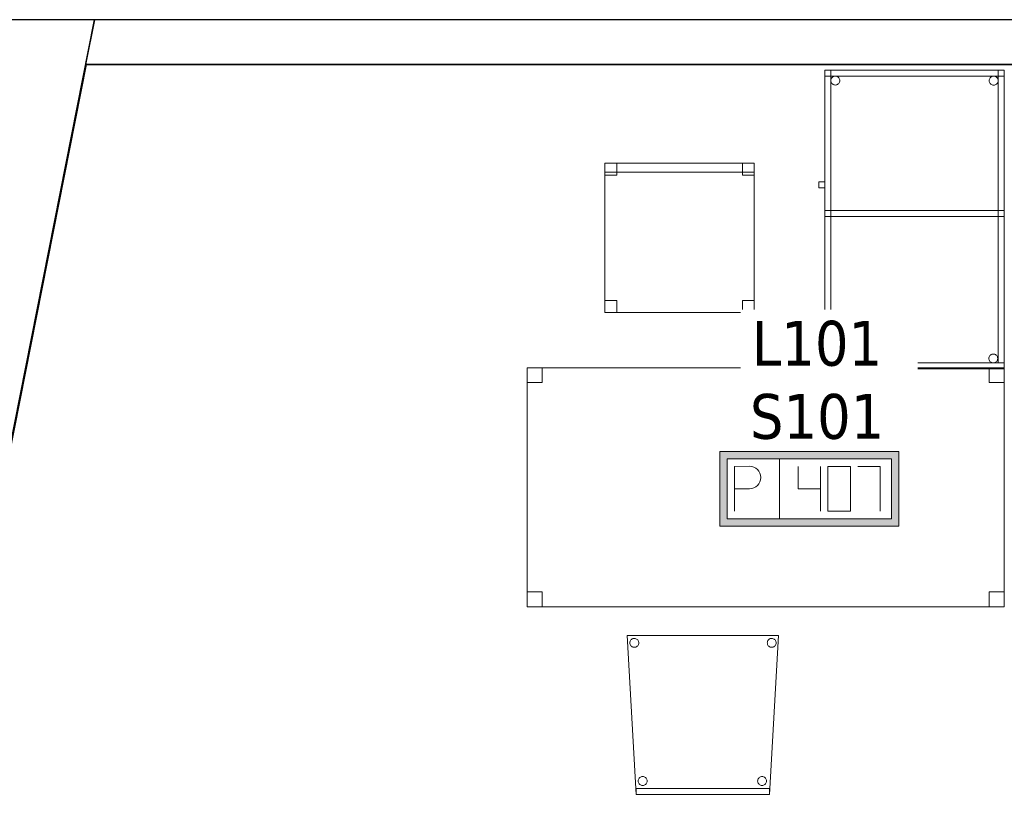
# Model space of a CAD drawing. Header units: metres. Extents: x 391.1 to 427.5, y 12.7 to 28.4.
# Tile 13 of 139: x 401 to 404.3, y 25.6 to 28.2. Entities that reach past the tile are written whole.
import ezdxf

# ---------------------------------------------------------------- set-up
doc = ezdxf.new("R2010")
doc.units = ezdxf.units.M
doc.layers.add('01_SUELOS', color=7, linetype='Continuous', lineweight=25, true_color=0x007f00)
for name, color, linetype, lineweight in [('02_MOBILIARIO', 7, 'Continuous', 18), ('A-DETL-____-MBND', 7, 'Continuous', 18), ('A-WALL-____-MCUT', 7, 'Continuous', 25), ('A-WALL-____-OTLN', 7, 'Continuous', 25), ('E-ELEC-FIXT-IDEN', 7, 'Continuous', 30)]:
    doc.layers.add(name, color=color, linetype=linetype, lineweight=lineweight)
doc.styles.add('Tahoma_3', font='tahoma.ttf', dxfattribs={"height": 0.15})

# ---------------------------------------------------------------- blocks, each defined once
blk = doc.blocks.new('Family - Taula 160X80_P1-154570-04_ELEC_P1')
at = {"layer": 'A-DETL-____-MBND', "color": 253, "true_color": 0xaaaaaa}
for p, q in [((0, 0.8001), (1.5969, 0.8001)), ((0, 0), (0, 0.8001)), ((1.5969, 0.8001), (0, 0.8001)), ((0, 0.8001), (0, 0)), ((0, 0.8001), (0.05, 0.8001)), ((0, 0.7501), (0, 0.8001)), ((0.05, 0.8001), (0, 0.8001)), ((0, 0.8001), (0, 0.7501)), ((0.05, 0.8001), (0.05, 0.7501)), ((0.05, 0.7501), (0.05, 0.8001)), ((1.5469, 0.8001), (1.5969, 0.8001)), ((1.5469, 0.7501), (1.5469, 0.8001)), ((1.5969, 0.8001), (1.5469, 0.8001)), ((1.5469, 0.8001), (1.5469, 0.7501)), ((1.5969, 0.8001), (1.5969, 0)), ((1.5969, 0), (1.5969, 0.8001)), ((1.5969, 0.8001), (1.5969, 0.7501)), ((1.5969, 0.7501), (1.5969, 0.8001)), ((0.05, 0.7501), (0, 0.7501)), ((0, 0.7501), (0.05, 0.7501)), ((1.5969, 0.7501), (1.5469, 0.7501)), ((1.5469, 0.7501), (1.5969, 0.7501)), ((0, 0.05), (0.05, 0.05)), ((0, 0), (0, 0.05)), ((0.05, 0.05), (0, 0.05)), ((0, 0.05), (0, 0)), ((0.05, 0.05), (0.05, 0)), ((0.05, 0), (0.05, 0.05)), ((1.5469, 0.05), (1.5969, 0.05)), ((1.5469, 0), (1.5469, 0.05)), ((1.5969, 0.05), (1.5469, 0.05)), ((1.5469, 0.05), (1.5469, 0)), ((1.5969, 0.05), (1.5969, 0)), ((1.5969, 0), (1.5969, 0.05)), ((1.5969, 0), (0, 0)), ((0, 0), (1.5969, 0)), ((0.05, 0), (0, 0)), ((0, 0), (0.05, 0)), ((1.5969, 0), (1.5469, 0)), ((1.5469, 0), (1.5969, 0))]:
    blk.add_line(p, q, dxfattribs=at)
blk = doc.blocks.new('Family - Cadira confient_P1-154615-04_ELEC_P1')
at = {"layer": 'A-DETL-____-MBND', "color": 253, "true_color": 0xaaaaaa}
for p, q in [((0.03, 0), (0, 0.5326)), ((0, 0.5326), (0.5065, 0.5326)), ((0.5065, 0.5326), (0, 0.5326)), ((0, 0.5326), (0.03, 0)), ((0.5065, 0.5326), (0.4765, 0)), ((0.4765, 0), (0.5065, 0.5326)), ((0.0093, 0.5076), (0.0095, 0.5102)), ((0.0095, 0.5102), (0.0093, 0.5076)), ((0.0095, 0.505), (0.0093, 0.5076)), ((0.0093, 0.5076), (0.0095, 0.505)), ((0.0095, 0.5102), (0.0102, 0.5127)), ((0.0102, 0.5127), (0.0095, 0.5102)), ((0.0102, 0.5025), (0.0095, 0.505)), ((0.0095, 0.505), (0.0102, 0.5025)), ((0.0102, 0.5127), (0.0113, 0.515)), ((0.0113, 0.515), (0.0102, 0.5127)), ((0.0113, 0.5001), (0.0102, 0.5025)), ((0.0102, 0.5025), (0.0113, 0.5001)), ((0.0113, 0.515), (0.0128, 0.5172)), ((0.0128, 0.5172), (0.0113, 0.515)), ((0.0127, 0.498), (0.0113, 0.5001)), ((0.0113, 0.5001), (0.0127, 0.498)), ((0.0146, 0.4961), (0.0127, 0.498)), ((0.0127, 0.498), (0.0146, 0.4961)), ((0.0128, 0.5172), (0.0147, 0.519)), ((0.0147, 0.519), (0.0128, 0.5172)), ((0.0167, 0.4946), (0.0146, 0.4961)), ((0.0146, 0.4961), (0.0167, 0.4946)), ((0.0147, 0.519), (0.0168, 0.5205)), ((0.0168, 0.5205), (0.0147, 0.519)), ((0.0191, 0.4935), (0.0167, 0.4946)), ((0.0167, 0.4946), (0.0191, 0.4935)), ((0.0168, 0.5205), (0.0192, 0.5216)), ((0.0192, 0.5216), (0.0168, 0.5205)), ((0.0192, 0.5216), (0.0217, 0.5222)), ((0.0217, 0.5222), (0.0192, 0.5216)), ((0.0217, 0.5222), (0.0243, 0.5224)), ((0.0243, 0.5224), (0.0217, 0.5222)), ((0.0243, 0.5224), (0.0269, 0.5222)), ((0.0269, 0.5222), (0.0243, 0.5224)), ((0.0269, 0.5222), (0.0294, 0.5215)), ((0.0294, 0.5215), (0.0269, 0.5222)), ((0.0316, 0.4945), (0.0293, 0.4935)), ((0.0293, 0.4935), (0.0316, 0.4945)), ((0.0294, 0.5215), (0.0318, 0.5204)), ((0.0318, 0.5204), (0.0294, 0.5215)), ((0.0338, 0.496), (0.0316, 0.4945)), ((0.0316, 0.4945), (0.0338, 0.496)), ((0.0318, 0.5204), (0.0339, 0.5189)), ((0.0339, 0.5189), (0.0318, 0.5204)), ((0.0356, 0.4979), (0.0338, 0.496)), ((0.0338, 0.496), (0.0356, 0.4979)), ((0.0339, 0.5189), (0.0357, 0.5171)), ((0.0357, 0.5171), (0.0339, 0.5189)), ((0.0371, 0.5), (0.0356, 0.4979)), ((0.0356, 0.4979), (0.0371, 0.5)), ((0.0357, 0.5171), (0.0372, 0.5149)), ((0.0372, 0.5149), (0.0357, 0.5171)), ((0.0382, 0.5023), (0.0371, 0.5)), ((0.0371, 0.5), (0.0382, 0.5023)), ((0.0372, 0.5149), (0.0383, 0.5126)), ((0.0383, 0.5126), (0.0372, 0.5149)), ((0.0389, 0.5049), (0.0382, 0.5023)), ((0.0382, 0.5023), (0.0389, 0.5049)), ((0.0383, 0.5126), (0.0389, 0.51)), ((0.0389, 0.51), (0.0383, 0.5126)), ((0.0389, 0.51), (0.0392, 0.5074)), ((0.0392, 0.5074), (0.0389, 0.51)), ((0.0392, 0.5074), (0.0389, 0.5049)), ((0.0389, 0.5049), (0.0392, 0.5074)), ((0.4693, 0.5076), (0.4695, 0.5102)), ((0.4695, 0.5102), (0.4693, 0.5076)), ((0.4695, 0.505), (0.4693, 0.5076)), ((0.4693, 0.5076), (0.4695, 0.505)), ((0.4695, 0.5102), (0.4702, 0.5127)), ((0.4702, 0.5127), (0.4695, 0.5102)), ((0.4702, 0.5025), (0.4695, 0.505)), ((0.4695, 0.505), (0.4702, 0.5025)), ((0.4702, 0.5127), (0.4713, 0.515)), ((0.4713, 0.515), (0.4702, 0.5127)), ((0.4713, 0.5001), (0.4702, 0.5025)), ((0.4702, 0.5025), (0.4713, 0.5001)), ((0.4713, 0.515), (0.4728, 0.5172)), ((0.4728, 0.5172), (0.4713, 0.515)), ((0.4727, 0.498), (0.4713, 0.5001)), ((0.4713, 0.5001), (0.4727, 0.498)), ((0.4746, 0.4961), (0.4727, 0.498)), ((0.4727, 0.498), (0.4746, 0.4961)), ((0.4728, 0.5172), (0.4747, 0.519)), ((0.4747, 0.519), (0.4728, 0.5172)), ((0.4767, 0.4946), (0.4746, 0.4961)), ((0.4746, 0.4961), (0.4767, 0.4946)), ((0.4747, 0.519), (0.4768, 0.5205)), ((0.4768, 0.5205), (0.4747, 0.519)), ((0.4791, 0.4935), (0.4767, 0.4946)), ((0.4767, 0.4946), (0.4791, 0.4935)), ((0.4768, 0.5205), (0.4792, 0.5216)), ((0.4792, 0.5216), (0.4768, 0.5205)), ((0.4792, 0.5216), (0.4817, 0.5222)), ((0.4817, 0.5222), (0.4792, 0.5216)), ((0.4817, 0.5222), (0.4843, 0.5224)), ((0.4843, 0.5224), (0.4817, 0.5222)), ((0.4843, 0.5224), (0.4869, 0.5222)), ((0.4869, 0.5222), (0.4843, 0.5224)), ((0.4869, 0.5222), (0.4894, 0.5215)), ((0.4894, 0.5215), (0.4869, 0.5222)), ((0.4916, 0.4945), (0.4893, 0.4935)), ((0.4893, 0.4935), (0.4916, 0.4945)), ((0.4894, 0.5215), (0.4918, 0.5204)), ((0.4918, 0.5204), (0.4894, 0.5215)), ((0.4938, 0.496), (0.4916, 0.4945)), ((0.4916, 0.4945), (0.4938, 0.496)), ((0.4918, 0.5204), (0.4939, 0.5189)), ((0.4939, 0.5189), (0.4918, 0.5204)), ((0.4956, 0.4979), (0.4938, 0.496)), ((0.4938, 0.496), (0.4956, 0.4979)), ((0.4939, 0.5189), (0.4957, 0.5171)), ((0.4957, 0.5171), (0.4939, 0.5189)), ((0.4971, 0.5), (0.4956, 0.4979)), ((0.4956, 0.4979), (0.4971, 0.5)), ((0.4957, 0.5171), (0.4972, 0.5149)), ((0.4972, 0.5149), (0.4957, 0.5171)), ((0.4982, 0.5023), (0.4971, 0.5)), ((0.4971, 0.5), (0.4982, 0.5023)), ((0.4972, 0.5149), (0.4983, 0.5126)), ((0.4983, 0.5126), (0.4972, 0.5149)), ((0.4989, 0.5049), (0.4982, 0.5023)), ((0.4982, 0.5023), (0.4989, 0.5049)), ((0.4983, 0.5126), (0.4989, 0.51)), ((0.4989, 0.51), (0.4983, 0.5126)), ((0.4989, 0.51), (0.4992, 0.5074)), ((0.4992, 0.5074), (0.4989, 0.51)), ((0.4992, 0.5074), (0.4989, 0.5049)), ((0.4989, 0.5049), (0.4992, 0.5074)), ((0.0216, 0.4928), (0.0191, 0.4935)), ((0.0191, 0.4935), (0.0216, 0.4928)), ((0.0242, 0.4926), (0.0216, 0.4928)), ((0.0216, 0.4928), (0.0242, 0.4926)), ((0.0268, 0.4928), (0.0242, 0.4926)), ((0.0242, 0.4926), (0.0268, 0.4928)), ((0.0293, 0.4935), (0.0268, 0.4928)), ((0.0268, 0.4928), (0.0293, 0.4935)), ((0.4816, 0.4928), (0.4791, 0.4935)), ((0.4791, 0.4935), (0.4816, 0.4928)), ((0.4842, 0.4926), (0.4816, 0.4928)), ((0.4816, 0.4928), (0.4842, 0.4926)), ((0.4868, 0.4928), (0.4842, 0.4926)), ((0.4842, 0.4926), (0.4868, 0.4928)), ((0.4893, 0.4935), (0.4868, 0.4928)), ((0.4868, 0.4928), (0.4893, 0.4935)), ((0.0369, 0.0452), (0.0372, 0.0478)), ((0.0372, 0.0478), (0.0369, 0.0452)), ((0.0371, 0.0426), (0.0369, 0.0452)), ((0.0369, 0.0452), (0.0371, 0.0426)), ((0.0378, 0.0401), (0.0371, 0.0426)), ((0.0371, 0.0426), (0.0378, 0.0401)), ((0.0372, 0.0478), (0.0378, 0.0503)), ((0.0378, 0.0503), (0.0372, 0.0478)), ((0.0378, 0.0503), (0.039, 0.0526)), ((0.039, 0.0526), (0.0378, 0.0503)), ((0.0389, 0.0377), (0.0378, 0.0401)), ((0.0378, 0.0401), (0.0389, 0.0377)), ((0.0404, 0.0356), (0.0389, 0.0377)), ((0.0389, 0.0377), (0.0404, 0.0356)), ((0.039, 0.0526), (0.0405, 0.0548)), ((0.0405, 0.0548), (0.039, 0.0526)), ((0.0422, 0.0337), (0.0404, 0.0356)), ((0.0404, 0.0356), (0.0422, 0.0337)), ((0.0405, 0.0548), (0.0423, 0.0566)), ((0.0423, 0.0566), (0.0405, 0.0548)), ((0.0443, 0.0322), (0.0422, 0.0337)), ((0.0422, 0.0337), (0.0443, 0.0322)), ((0.0423, 0.0566), (0.0445, 0.0581)), ((0.0445, 0.0581), (0.0423, 0.0566)), ((0.0445, 0.0581), (0.0468, 0.0592)), ((0.0468, 0.0592), (0.0445, 0.0581)), ((0.0468, 0.0592), (0.0493, 0.0598)), ((0.0493, 0.0598), (0.0468, 0.0592)), ((0.0493, 0.0598), (0.0519, 0.06)), ((0.0519, 0.06), (0.0493, 0.0598)), ((0.0519, 0.06), (0.0545, 0.0598)), ((0.0545, 0.0598), (0.0519, 0.06)), ((0.0545, 0.0598), (0.057, 0.0591)), ((0.057, 0.0591), (0.0545, 0.0598)), ((0.057, 0.0591), (0.0594, 0.058)), ((0.0594, 0.058), (0.057, 0.0591)), ((0.0614, 0.0336), (0.0593, 0.0321)), ((0.0593, 0.0321), (0.0614, 0.0336)), ((0.0594, 0.058), (0.0615, 0.0565)), ((0.0615, 0.0565), (0.0594, 0.058)), ((0.0633, 0.0355), (0.0614, 0.0336)), ((0.0614, 0.0336), (0.0633, 0.0355)), ((0.0615, 0.0565), (0.0633, 0.0547)), ((0.0633, 0.0547), (0.0615, 0.0565)), ((0.0633, 0.0547), (0.0648, 0.0525)), ((0.0648, 0.0525), (0.0633, 0.0547)), ((0.0648, 0.0376), (0.0633, 0.0355)), ((0.0633, 0.0355), (0.0648, 0.0376)), ((0.0648, 0.0525), (0.0659, 0.0502)), ((0.0659, 0.0502), (0.0648, 0.0525)), ((0.0659, 0.0399), (0.0648, 0.0376)), ((0.0648, 0.0376), (0.0659, 0.0399)), ((0.0659, 0.0502), (0.0666, 0.0476)), ((0.0666, 0.0476), (0.0659, 0.0502)), ((0.0666, 0.0424), (0.0659, 0.0399)), ((0.0659, 0.0399), (0.0666, 0.0424)), ((0.0666, 0.0476), (0.0668, 0.045)), ((0.0668, 0.045), (0.0666, 0.0476)), ((0.0668, 0.045), (0.0666, 0.0424)), ((0.0666, 0.0424), (0.0668, 0.045)), ((0.4369, 0.0452), (0.4372, 0.0478)), ((0.4372, 0.0478), (0.4369, 0.0452)), ((0.4371, 0.0426), (0.4369, 0.0452)), ((0.4369, 0.0452), (0.4371, 0.0426)), ((0.4378, 0.0401), (0.4371, 0.0426)), ((0.4371, 0.0426), (0.4378, 0.0401)), ((0.4372, 0.0478), (0.4378, 0.0503)), ((0.4378, 0.0503), (0.4372, 0.0478)), ((0.4378, 0.0503), (0.439, 0.0526)), ((0.439, 0.0526), (0.4378, 0.0503)), ((0.4389, 0.0377), (0.4378, 0.0401)), ((0.4378, 0.0401), (0.4389, 0.0377)), ((0.4404, 0.0356), (0.4389, 0.0377)), ((0.4389, 0.0377), (0.4404, 0.0356)), ((0.439, 0.0526), (0.4405, 0.0548)), ((0.4405, 0.0548), (0.439, 0.0526)), ((0.4422, 0.0337), (0.4404, 0.0356)), ((0.4404, 0.0356), (0.4422, 0.0337)), ((0.4405, 0.0548), (0.4423, 0.0566)), ((0.4423, 0.0566), (0.4405, 0.0548)), ((0.4443, 0.0322), (0.4422, 0.0337)), ((0.4422, 0.0337), (0.4443, 0.0322)), ((0.4423, 0.0566), (0.4445, 0.0581)), ((0.4445, 0.0581), (0.4423, 0.0566)), ((0.4445, 0.0581), (0.4468, 0.0592)), ((0.4468, 0.0592), (0.4445, 0.0581)), ((0.4468, 0.0592), (0.4493, 0.0598)), ((0.4493, 0.0598), (0.4468, 0.0592)), ((0.4493, 0.0598), (0.4519, 0.06)), ((0.4519, 0.06), (0.4493, 0.0598)), ((0.4519, 0.06), (0.4545, 0.0598)), ((0.4545, 0.0598), (0.4519, 0.06)), ((0.4545, 0.0598), (0.457, 0.0591)), ((0.457, 0.0591), (0.4545, 0.0598)), ((0.457, 0.0591), (0.4594, 0.058)), ((0.4594, 0.058), (0.457, 0.0591)), ((0.4614, 0.0336), (0.4593, 0.0321)), ((0.4593, 0.0321), (0.4614, 0.0336)), ((0.4594, 0.058), (0.4615, 0.0565)), ((0.4615, 0.0565), (0.4594, 0.058)), ((0.4633, 0.0355), (0.4614, 0.0336)), ((0.4614, 0.0336), (0.4633, 0.0355)), ((0.4615, 0.0565), (0.4633, 0.0547)), ((0.4633, 0.0547), (0.4615, 0.0565)), ((0.4633, 0.0547), (0.4648, 0.0525)), ((0.4648, 0.0525), (0.4633, 0.0547)), ((0.4648, 0.0376), (0.4633, 0.0355)), ((0.4633, 0.0355), (0.4648, 0.0376)), ((0.4648, 0.0525), (0.4659, 0.0502)), ((0.4659, 0.0502), (0.4648, 0.0525)), ((0.4659, 0.0399), (0.4648, 0.0376)), ((0.4648, 0.0376), (0.4659, 0.0399)), ((0.4659, 0.0502), (0.4666, 0.0476)), ((0.4666, 0.0476), (0.4659, 0.0502)), ((0.4666, 0.0424), (0.4659, 0.0399)), ((0.4659, 0.0399), (0.4666, 0.0424)), ((0.4666, 0.0476), (0.4668, 0.045)), ((0.4668, 0.045), (0.4666, 0.0476)), ((0.4668, 0.045), (0.4666, 0.0424)), ((0.4666, 0.0424), (0.4668, 0.045)), ((0.03, 0.02), (0.4765, 0.02)), ((0.03, 0), (0.03, 0.02)), ((0.4765, 0.02), (0.03, 0.02)), ((0.03, 0.02), (0.03, 0)), ((0.4765, 0), (0.03, 0)), ((0.03, 0), (0.4765, 0)), ((0.0467, 0.0311), (0.0443, 0.0322)), ((0.0443, 0.0322), (0.0467, 0.0311)), ((0.0492, 0.0304), (0.0467, 0.0311)), ((0.0467, 0.0311), (0.0492, 0.0304)), ((0.0518, 0.0302), (0.0492, 0.0304)), ((0.0492, 0.0304), (0.0518, 0.0302)), ((0.0544, 0.0304), (0.0518, 0.0302)), ((0.0518, 0.0302), (0.0544, 0.0304)), ((0.0569, 0.031), (0.0544, 0.0304)), ((0.0544, 0.0304), (0.0569, 0.031)), ((0.0593, 0.0321), (0.0569, 0.031)), ((0.0569, 0.031), (0.0593, 0.0321)), ((0.4467, 0.0311), (0.4443, 0.0322)), ((0.4443, 0.0322), (0.4467, 0.0311)), ((0.4492, 0.0304), (0.4467, 0.0311)), ((0.4467, 0.0311), (0.4492, 0.0304)), ((0.4518, 0.0302), (0.4492, 0.0304)), ((0.4492, 0.0304), (0.4518, 0.0302)), ((0.4544, 0.0304), (0.4518, 0.0302)), ((0.4518, 0.0302), (0.4544, 0.0304)), ((0.4569, 0.031), (0.4544, 0.0304)), ((0.4544, 0.0304), (0.4569, 0.031)), ((0.4593, 0.0321), (0.4569, 0.031)), ((0.4569, 0.031), (0.4593, 0.0321)), ((0.4765, 0.02), (0.4765, 0)), ((0.4765, 0), (0.4765, 0.02)), ((0.03, 0), (0.4765, 0)), ((0.4765, 0), (0.03, 0))]:
    blk.add_line(p, q, dxfattribs=at)
blk = doc.blocks.new('Family - Envans P1-154895-04_ELEC_P1')
at = {"layer": 'A-WALL-____-MCUT', "color": 253, "true_color": 0xaaaaaa}
for p, q in [((25.5857, 0.15), (0.0311, 0.15)), ((25.556, 0), (25.5857, 0.15)), ((0, 0), (25.556, 0))]:
    blk.add_line(p, q, dxfattribs=at)
at = {"layer": 'A-WALL-____-OTLN', "color": 253, "true_color": 0xaaaaaa}
for p, q in [((25.5857, 0.15), (0.0311, 0.15)), ((25.556, 0), (25.5857, 0.15)), ((0, 0), (25.556, 0))]:
    blk.add_line(p, q, dxfattribs=at)
at = {"layer": 'A-WALL-____-OTLN', "color": 253, "lineweight": 18, "true_color": 0xaaaaaa}
blk.add_line((0, 0), (25.556, 0), dxfattribs=at)
blk = doc.blocks.new('Family - Façana nord-oest P1-154990-04_ELEC_P1')
at = {"layer": 'A-WALL-____-MCUT', "color": 253, "true_color": 0xaaaaaa}
for p, q in [((1.6228, 0.55), (-0.109, 0.55)), ((-0.109, 0.55), (0, 0))]:
    blk.add_line(p, q, dxfattribs=at)
at = {"layer": 'A-WALL-____-OTLN', "color": 253, "true_color": 0xaaaaaa}
for p, q in [((8.8668, 0.55), (-0.109, 0.55)), ((-0.109, 0.55), (0, 0))]:
    blk.add_line(p, q, dxfattribs=at)
blk = doc.blocks.new('Family - LONDR55-XX_ZZ-ARQ-CAA-M3D-Londres55-155045-04_ELEC_P1')
at = {"layer": '01_SUELOS', "color": 9, "true_color": 0xaad4aa}
for p, q in [((2.9654, 14.9576), (0, 0)), ((0, 0), (2.9654, 14.9576)), ((6.1394, 14.9576), (2.9654, 14.9576)), ((2.9654, 14.9576), (6.1394, 14.9576))]:
    blk.add_line(p, q, dxfattribs=at)
blk = doc.blocks.new('Family - Taula 100X60_P1-155181-04_ELEC_P1')
at = {"layer": 'A-DETL-____-MBND', "color": 253, "true_color": 0xaaaaaa}
for p, q in [((0.02, 0.51), (0.02, 1)), ((0.02, 1), (0.04, 1)), ((0.02, 1), (0.04, 1)), ((0.02, 1), (0.02, 0.51)), ((0.02, 1), (0.02, 0)), ((0.02, 0), (0.02, 1)), ((0.62, 1), (0.02, 1)), ((0.02, 1), (0.62, 1)), ((0.02, 1), (0.62, 1)), ((0.02, 0.98), (0.02, 1)), ((0.02, 0.98), (0.02, 1)), ((0.62, 1), (0.02, 1)), ((0.02, 1), (0.02, 0)), ((0.02, 0), (0.02, 1)), ((0.62, 1), (0.02, 1)), ((0.02, 1), (0.62, 1)), ((0.04, 1), (0.04, 0.51)), ((0.04, 0.51), (0.04, 1)), ((0.04, 0), (0.04, 1)), ((0.04, 1), (0.62, 1)), ((0.62, 1), (0.04, 1)), ((0.04, 1), (0.04, 0)), ((0.6, 0.02), (0.6, 1)), ((0.6, 1), (0.62, 1)), ((0.6, 1), (0.62, 1)), ((0.6, 1), (0.6, 0.02)), ((0.62, 0), (0.62, 1)), ((0.62, 1), (0.62, 0)), ((0.62, 1), (0.62, 0.98)), ((0.62, 0.98), (0.62, 1)), ((0.62, 1), (0.62, 0)), ((0.62, 0), (0.62, 1)), ((0.62, 1), (0.62, 0.02)), ((0.62, 0.02), (0.62, 1)), ((0.62, 0), (0.62, 1)), ((0.62, 1), (0.62, 0)), ((0.62, 0.98), (0.02, 0.98)), ((0.02, 0.98), (0.62, 0.98)), ((0.0401, 0.965), (0.0403, 0.9676)), ((0.0403, 0.9676), (0.0401, 0.965)), ((0.0403, 0.9625), (0.0401, 0.965)), ((0.0401, 0.965), (0.0403, 0.9625)), ((0.0403, 0.9676), (0.041, 0.9702)), ((0.041, 0.9702), (0.0403, 0.9676)), ((0.041, 0.9599), (0.0403, 0.9625)), ((0.0403, 0.9625), (0.041, 0.9599)), ((0.041, 0.9702), (0.0421, 0.9725)), ((0.0421, 0.9725), (0.041, 0.9702)), ((0.0421, 0.9576), (0.041, 0.9599)), ((0.041, 0.9599), (0.0421, 0.9576)), ((0.0421, 0.9725), (0.0436, 0.9746)), ((0.0436, 0.9746), (0.0421, 0.9725)), ((0.0436, 0.9554), (0.0421, 0.9576)), ((0.0421, 0.9576), (0.0436, 0.9554)), ((0.0436, 0.9746), (0.0454, 0.9765)), ((0.0454, 0.9765), (0.0436, 0.9746)), ((0.0454, 0.9765), (0.0475, 0.978)), ((0.0475, 0.978), (0.0454, 0.9765)), ((0.0475, 0.978), (0.0499, 0.9791)), ((0.0499, 0.9791), (0.0475, 0.978)), ((0.0499, 0.9791), (0.0524, 0.9798)), ((0.0524, 0.9798), (0.0499, 0.9791)), ((0.0524, 0.9798), (0.055, 0.98)), ((0.055, 0.98), (0.0524, 0.9798)), ((0.055, 0.98), (0.0576, 0.9798)), ((0.0576, 0.9798), (0.055, 0.98)), ((0.0576, 0.9798), (0.0601, 0.9791)), ((0.0601, 0.9791), (0.0576, 0.9798)), ((0.0601, 0.9791), (0.0625, 0.978)), ((0.0625, 0.978), (0.0601, 0.9791)), ((0.0625, 0.978), (0.0646, 0.9765)), ((0.0646, 0.9765), (0.0625, 0.978)), ((0.0646, 0.9765), (0.0664, 0.9746)), ((0.0664, 0.9746), (0.0646, 0.9765)), ((0.0664, 0.9746), (0.0679, 0.9725)), ((0.0679, 0.9725), (0.0664, 0.9746)), ((0.0679, 0.9576), (0.0664, 0.9554)), ((0.0664, 0.9554), (0.0679, 0.9576)), ((0.0679, 0.9725), (0.069, 0.9702)), ((0.069, 0.9702), (0.0679, 0.9725)), ((0.069, 0.9599), (0.0679, 0.9576)), ((0.0679, 0.9576), (0.069, 0.9599)), ((0.069, 0.9702), (0.0697, 0.9676)), ((0.0697, 0.9676), (0.069, 0.9702)), ((0.0697, 0.9625), (0.069, 0.9599)), ((0.069, 0.9599), (0.0697, 0.9625)), ((0.0697, 0.9676), (0.0699, 0.965)), ((0.0699, 0.965), (0.0697, 0.9676)), ((0.0699, 0.965), (0.0697, 0.9625)), ((0.0697, 0.9625), (0.0699, 0.965)), ((0.5701, 0.9647), (0.5703, 0.9673)), ((0.5703, 0.9673), (0.5701, 0.9647)), ((0.5703, 0.9621), (0.5701, 0.9647)), ((0.5701, 0.9647), (0.5703, 0.9621)), ((0.5703, 0.9673), (0.571, 0.9698)), ((0.571, 0.9698), (0.5703, 0.9673)), ((0.571, 0.9596), (0.5703, 0.9621)), ((0.5703, 0.9621), (0.571, 0.9596)), ((0.571, 0.9698), (0.5721, 0.9722)), ((0.5721, 0.9722), (0.571, 0.9698)), ((0.5721, 0.9572), (0.571, 0.9596)), ((0.571, 0.9596), (0.5721, 0.9572)), ((0.5721, 0.9722), (0.5736, 0.9743)), ((0.5736, 0.9743), (0.5721, 0.9722)), ((0.5736, 0.9551), (0.5721, 0.9572)), ((0.5721, 0.9572), (0.5736, 0.9551)), ((0.5736, 0.9743), (0.5754, 0.9762)), ((0.5754, 0.9762), (0.5736, 0.9743)), ((0.5754, 0.9762), (0.5776, 0.9776)), ((0.5776, 0.9776), (0.5754, 0.9762)), ((0.5776, 0.9776), (0.5799, 0.9787)), ((0.5799, 0.9787), (0.5776, 0.9776)), ((0.5799, 0.9787), (0.5824, 0.9794)), ((0.5824, 0.9794), (0.5799, 0.9787)), ((0.5824, 0.9794), (0.585, 0.9796)), ((0.585, 0.9796), (0.5824, 0.9794)), ((0.585, 0.9796), (0.5876, 0.9794)), ((0.5876, 0.9794), (0.585, 0.9796)), ((0.5876, 0.9794), (0.5901, 0.9787)), ((0.5901, 0.9787), (0.5876, 0.9794)), ((0.5901, 0.9787), (0.5925, 0.9776)), ((0.5925, 0.9776), (0.5901, 0.9787)), ((0.5925, 0.9776), (0.5946, 0.9762)), ((0.5946, 0.9762), (0.5925, 0.9776)), ((0.5946, 0.9762), (0.5965, 0.9743)), ((0.5965, 0.9743), (0.5946, 0.9762)), ((0.5965, 0.9743), (0.598, 0.9722)), ((0.598, 0.9722), (0.5965, 0.9743)), ((0.598, 0.9572), (0.5965, 0.9551)), ((0.5965, 0.9551), (0.598, 0.9572)), ((0.598, 0.9722), (0.5991, 0.9698)), ((0.5991, 0.9698), (0.598, 0.9722)), ((0.5991, 0.9596), (0.598, 0.9572)), ((0.598, 0.9572), (0.5991, 0.9596)), ((0.5991, 0.9698), (0.5997, 0.9673)), ((0.5997, 0.9673), (0.5991, 0.9698)), ((0.5997, 0.9621), (0.5991, 0.9596)), ((0.5991, 0.9596), (0.5997, 0.9621)), ((0.5997, 0.9673), (0.6, 0.9647)), ((0.6, 0.9647), (0.5997, 0.9673)), ((0.6, 0.9647), (0.5997, 0.9621)), ((0.5997, 0.9621), (0.6, 0.9647)), ((0.0454, 0.9536), (0.0436, 0.9554)), ((0.0436, 0.9554), (0.0454, 0.9536)), ((0.0475, 0.9521), (0.0454, 0.9536)), ((0.0454, 0.9536), (0.0475, 0.9521)), ((0.0499, 0.951), (0.0475, 0.9521)), ((0.0475, 0.9521), (0.0499, 0.951)), ((0.0524, 0.9503), (0.0499, 0.951)), ((0.0499, 0.951), (0.0524, 0.9503)), ((0.055, 0.9501), (0.0524, 0.9503)), ((0.0524, 0.9503), (0.055, 0.9501)), ((0.0576, 0.9503), (0.055, 0.9501)), ((0.055, 0.9501), (0.0576, 0.9503)), ((0.0601, 0.951), (0.0576, 0.9503)), ((0.0576, 0.9503), (0.0601, 0.951)), ((0.0625, 0.9521), (0.0601, 0.951)), ((0.0601, 0.951), (0.0625, 0.9521)), ((0.0646, 0.9536), (0.0625, 0.9521)), ((0.0625, 0.9521), (0.0646, 0.9536)), ((0.0664, 0.9554), (0.0646, 0.9536)), ((0.0646, 0.9536), (0.0664, 0.9554)), ((0.5754, 0.9533), (0.5736, 0.9551)), ((0.5736, 0.9551), (0.5754, 0.9533)), ((0.5776, 0.9518), (0.5754, 0.9533)), ((0.5754, 0.9533), (0.5776, 0.9518)), ((0.5799, 0.9507), (0.5776, 0.9518)), ((0.5776, 0.9518), (0.5799, 0.9507)), ((0.5824, 0.95), (0.5799, 0.9507)), ((0.5799, 0.9507), (0.5824, 0.95)), ((0.585, 0.9498), (0.5824, 0.95)), ((0.5824, 0.95), (0.585, 0.9498)), ((0.5876, 0.95), (0.585, 0.9498)), ((0.585, 0.9498), (0.5876, 0.95)), ((0.5901, 0.9507), (0.5876, 0.95)), ((0.5876, 0.95), (0.5901, 0.9507)), ((0.5925, 0.9518), (0.5901, 0.9507)), ((0.5901, 0.9507), (0.5925, 0.9518)), ((0.5946, 0.9533), (0.5925, 0.9518)), ((0.5925, 0.9518), (0.5946, 0.9533)), ((0.5965, 0.9551), (0.5946, 0.9533)), ((0.5946, 0.9533), (0.5965, 0.9551)), ((0, 0.6256), (0.02, 0.6256)), ((0, 0.6056), (0, 0.6256)), ((0.02, 0.6256), (0, 0.6256)), ((0, 0.6256), (0, 0.6056)), ((0.02, 0.6056), (0, 0.6056)), ((0, 0.6056), (0.02, 0.6056)), ((0.02, 0.6256), (0.02, 0.6056)), ((0.02, 0.6056), (0.02, 0.6256)), ((0.02, 0.53), (0.62, 0.53)), ((0.02, 0.51), (0.02, 0.53)), ((0.02, 0.51), (0.02, 0.53)), ((0.62, 0.53), (0.02, 0.53)), ((0.04, 0.53), (0.62, 0.53)), ((0.04, 0.51), (0.04, 0.53)), ((0.04, 0.51), (0.04, 0.53)), ((0.62, 0.53), (0.04, 0.53)), ((0.62, 0.53), (0.62, 0.51)), ((0.62, 0.51), (0.62, 0.53)), ((0.62, 0.53), (0.62, 0.51)), ((0.62, 0.51), (0.62, 0.53)), ((0.04, 0.51), (0.02, 0.51)), ((0.02, 0.51), (0.04, 0.51)), ((0.62, 0.51), (0.02, 0.51)), ((0.02, 0.51), (0.62, 0.51)), ((0.62, 0.51), (0.04, 0.51)), ((0.04, 0.51), (0.62, 0.51)), ((0.0389, 0.035), (0.0391, 0.0376)), ((0.0391, 0.0376), (0.0389, 0.035)), ((0.0391, 0.0324), (0.0389, 0.035)), ((0.0389, 0.035), (0.0391, 0.0324)), ((0.0391, 0.0376), (0.0398, 0.0401)), ((0.0398, 0.0401), (0.0391, 0.0376)), ((0.0398, 0.0401), (0.0409, 0.0425)), ((0.0409, 0.0425), (0.0398, 0.0401)), ((0.0409, 0.0425), (0.0424, 0.0446)), ((0.0424, 0.0446), (0.0409, 0.0425)), ((0.0424, 0.0446), (0.0442, 0.0464)), ((0.0442, 0.0464), (0.0424, 0.0446)), ((0.0442, 0.0464), (0.0464, 0.0479)), ((0.0464, 0.0479), (0.0442, 0.0464)), ((0.0464, 0.0479), (0.0487, 0.049)), ((0.0487, 0.049), (0.0464, 0.0479)), ((0.0487, 0.049), (0.0512, 0.0497)), ((0.0512, 0.0497), (0.0487, 0.049)), ((0.0512, 0.0497), (0.0538, 0.0499)), ((0.0538, 0.0499), (0.0512, 0.0497)), ((0.0538, 0.0499), (0.0564, 0.0497)), ((0.0564, 0.0497), (0.0538, 0.0499)), ((0.0564, 0.0497), (0.0589, 0.049)), ((0.0589, 0.049), (0.0564, 0.0497)), ((0.0589, 0.049), (0.0613, 0.0479)), ((0.0613, 0.0479), (0.0589, 0.049)), ((0.0613, 0.0479), (0.0634, 0.0464)), ((0.0634, 0.0464), (0.0613, 0.0479)), ((0.0634, 0.0464), (0.0653, 0.0446)), ((0.0653, 0.0446), (0.0634, 0.0464)), ((0.0653, 0.0446), (0.0668, 0.0425)), ((0.0668, 0.0425), (0.0653, 0.0446)), ((0.0668, 0.0425), (0.0679, 0.0401)), ((0.0679, 0.0401), (0.0668, 0.0425)), ((0.0679, 0.0401), (0.0685, 0.0376)), ((0.0685, 0.0376), (0.0679, 0.0401)), ((0.0685, 0.0376), (0.0688, 0.035)), ((0.0688, 0.035), (0.0685, 0.0376)), ((0.0688, 0.035), (0.0685, 0.0324)), ((0.0685, 0.0324), (0.0688, 0.035)), ((0.5689, 0.035), (0.5691, 0.0376)), ((0.5691, 0.0376), (0.5689, 0.035)), ((0.5691, 0.0324), (0.5689, 0.035)), ((0.5689, 0.035), (0.5691, 0.0324)), ((0.5691, 0.0376), (0.5698, 0.0401)), ((0.5698, 0.0401), (0.5691, 0.0376)), ((0.5698, 0.0401), (0.5709, 0.0425)), ((0.5709, 0.0425), (0.5698, 0.0401)), ((0.5709, 0.0425), (0.5724, 0.0446)), ((0.5724, 0.0446), (0.5709, 0.0425)), ((0.5724, 0.0446), (0.5742, 0.0464)), ((0.5742, 0.0464), (0.5724, 0.0446)), ((0.5742, 0.0464), (0.5764, 0.0479)), ((0.5764, 0.0479), (0.5742, 0.0464)), ((0.5764, 0.0479), (0.5787, 0.049)), ((0.5787, 0.049), (0.5764, 0.0479)), ((0.5787, 0.049), (0.5812, 0.0497)), ((0.5812, 0.0497), (0.5787, 0.049)), ((0.5812, 0.0497), (0.5838, 0.0499)), ((0.5838, 0.0499), (0.5812, 0.0497)), ((0.5838, 0.0499), (0.5864, 0.0497)), ((0.5864, 0.0497), (0.5838, 0.0499)), ((0.5864, 0.0497), (0.5889, 0.049)), ((0.5889, 0.049), (0.5864, 0.0497)), ((0.5889, 0.049), (0.5913, 0.0479)), ((0.5913, 0.0479), (0.5889, 0.049)), ((0.5913, 0.0479), (0.5934, 0.0464)), ((0.5934, 0.0464), (0.5913, 0.0479)), ((0.5934, 0.0464), (0.5953, 0.0446)), ((0.5953, 0.0446), (0.5934, 0.0464)), ((0.5953, 0.0446), (0.5968, 0.0425)), ((0.5968, 0.0425), (0.5953, 0.0446)), ((0.5968, 0.0425), (0.5979, 0.0401)), ((0.5979, 0.0401), (0.5968, 0.0425)), ((0.5979, 0.0401), (0.5985, 0.0376)), ((0.5985, 0.0376), (0.5979, 0.0401)), ((0.5985, 0.0376), (0.5988, 0.035)), ((0.5988, 0.035), (0.5985, 0.0376)), ((0.5988, 0.035), (0.5985, 0.0324)), ((0.5985, 0.0324), (0.5988, 0.035)), ((0.02, 0.02), (0.62, 0.02)), ((0.02, 0), (0.02, 0.02)), ((0.02, 0), (0.02, 0.02)), ((0.62, 0.02), (0.02, 0.02)), ((0.02, 0), (0.62, 0)), ((0.62, 0), (0.02, 0)), ((0.62, 0), (0.02, 0)), ((0.02, 0), (0.62, 0)), ((0.02, 0), (0.62, 0)), ((0.62, 0), (0.02, 0)), ((0.0398, 0.0299), (0.0391, 0.0324)), ((0.0391, 0.0324), (0.0398, 0.0299)), ((0.0409, 0.0275), (0.0398, 0.0299)), ((0.0398, 0.0299), (0.0409, 0.0275)), ((0.62, 0), (0.04, 0)), ((0.04, 0), (0.62, 0)), ((0.0424, 0.0254), (0.0409, 0.0275)), ((0.0409, 0.0275), (0.0424, 0.0254)), ((0.0442, 0.0236), (0.0424, 0.0254)), ((0.0424, 0.0254), (0.0442, 0.0236)), ((0.0464, 0.0221), (0.0442, 0.0236)), ((0.0442, 0.0236), (0.0464, 0.0221)), ((0.0487, 0.021), (0.0464, 0.0221)), ((0.0464, 0.0221), (0.0487, 0.021)), ((0.0512, 0.0203), (0.0487, 0.021)), ((0.0487, 0.021), (0.0512, 0.0203)), ((0.0538, 0.0201), (0.0512, 0.0203)), ((0.0512, 0.0203), (0.0538, 0.0201)), ((0.0564, 0.0203), (0.0538, 0.0201)), ((0.0538, 0.0201), (0.0564, 0.0203)), ((0.0589, 0.021), (0.0564, 0.0203)), ((0.0564, 0.0203), (0.0589, 0.021)), ((0.0613, 0.0221), (0.0589, 0.021)), ((0.0589, 0.021), (0.0613, 0.0221)), ((0.0634, 0.0236), (0.0613, 0.0221)), ((0.0613, 0.0221), (0.0634, 0.0236)), ((0.0653, 0.0254), (0.0634, 0.0236)), ((0.0634, 0.0236), (0.0653, 0.0254)), ((0.0668, 0.0275), (0.0653, 0.0254)), ((0.0653, 0.0254), (0.0668, 0.0275)), ((0.0679, 0.0299), (0.0668, 0.0275)), ((0.0668, 0.0275), (0.0679, 0.0299)), ((0.0685, 0.0324), (0.0679, 0.0299)), ((0.0679, 0.0299), (0.0685, 0.0324)), ((0.5698, 0.0299), (0.5691, 0.0324)), ((0.5691, 0.0324), (0.5698, 0.0299)), ((0.5709, 0.0275), (0.5698, 0.0299)), ((0.5698, 0.0299), (0.5709, 0.0275)), ((0.5724, 0.0254), (0.5709, 0.0275)), ((0.5709, 0.0275), (0.5724, 0.0254)), ((0.5742, 0.0236), (0.5724, 0.0254)), ((0.5724, 0.0254), (0.5742, 0.0236)), ((0.5764, 0.0221), (0.5742, 0.0236)), ((0.5742, 0.0236), (0.5764, 0.0221)), ((0.5787, 0.021), (0.5764, 0.0221)), ((0.5764, 0.0221), (0.5787, 0.021)), ((0.5812, 0.0203), (0.5787, 0.021)), ((0.5787, 0.021), (0.5812, 0.0203)), ((0.5838, 0.0201), (0.5812, 0.0203)), ((0.5812, 0.0203), (0.5838, 0.0201)), ((0.5864, 0.0203), (0.5838, 0.0201)), ((0.5838, 0.0201), (0.5864, 0.0203)), ((0.5889, 0.021), (0.5864, 0.0203)), ((0.5864, 0.0203), (0.5889, 0.021)), ((0.5913, 0.0221), (0.5889, 0.021)), ((0.5889, 0.021), (0.5913, 0.0221)), ((0.5934, 0.0236), (0.5913, 0.0221)), ((0.5913, 0.0221), (0.5934, 0.0236)), ((0.5953, 0.0254), (0.5934, 0.0236)), ((0.5934, 0.0236), (0.5953, 0.0254)), ((0.5968, 0.0275), (0.5953, 0.0254)), ((0.5953, 0.0254), (0.5968, 0.0275)), ((0.5979, 0.0299), (0.5968, 0.0275)), ((0.5968, 0.0275), (0.5979, 0.0299)), ((0.5985, 0.0324), (0.5979, 0.0299)), ((0.5979, 0.0299), (0.5985, 0.0324)), ((0.62, 0.02), (0.6, 0.02)), ((0.6, 0.02), (0.62, 0.02)), ((0.62, 0.02), (0.62, 0)), ((0.62, 0), (0.62, 0.02))]:
    blk.add_line(p, q, dxfattribs=at)
blk = doc.blocks.new('Family - Cadira d_Oficina_P1-155217-04_ELEC_P1')
at = {"layer": 'A-DETL-____-MBND', "color": 253, "true_color": 0xaaaaaa}
for p, q in [((0, 0.47), (0, 0.5)), ((0, 0.5), (0.5, 0.5)), ((0, 0.5), (0, 0.47)), ((0.5, 0.5), (0, 0.5)), ((0, 0), (0, 0.5)), ((0, 0.5), (0.5, 0.5)), ((0.5, 0.5), (0, 0.5)), ((0, 0.5), (0, 0)), ((0, 0.46), (0, 0.5)), ((0, 0.5), (0.04, 0.5)), ((0, 0.5), (0, 0.46)), ((0.04, 0.5), (0, 0.5)), ((0.04, 0.5), (0.04, 0.46)), ((0.04, 0.46), (0.04, 0.5)), ((0.46, 0.46), (0.46, 0.5)), ((0.46, 0.5), (0.5, 0.5)), ((0.46, 0.5), (0.46, 0.46)), ((0.5, 0.5), (0.46, 0.5)), ((0.5, 0.5), (0.5, 0.46)), ((0.5, 0.46), (0.5, 0.5)), ((0.5, 0.5), (0.5, 0.47)), ((0.5, 0.47), (0.5, 0.5)), ((0.5, 0.5), (0.5, 0)), ((0.5, 0), (0.5, 0.5)), ((0.5, 0.47), (0, 0.47)), ((0, 0.47), (0.5, 0.47)), ((0.04, 0.46), (0, 0.46)), ((0, 0.46), (0.04, 0.46)), ((0.5, 0.46), (0.46, 0.46)), ((0.46, 0.46), (0.5, 0.46)), ((0, 0), (0, 0.04)), ((0, 0.04), (0.04, 0.04)), ((0, 0.04), (0, 0)), ((0.04, 0.04), (0, 0.04)), ((0.04, 0.04), (0.04, 0)), ((0.04, 0), (0.04, 0.04)), ((0.46, 0), (0.46, 0.04)), ((0.46, 0.04), (0.5, 0.04)), ((0.46, 0.04), (0.46, 0)), ((0.5, 0.04), (0.46, 0.04)), ((0.5, 0.04), (0.5, 0)), ((0.5, 0), (0.5, 0.04)), ((0.5, 0), (0, 0)), ((0, 0), (0.5, 0)), ((0.04, 0), (0, 0)), ((0, 0), (0.04, 0)), ((0.46, 0), (0.5, 0)), ((0.5, 0), (0.46, 0))]:
    blk.add_line(p, q, dxfattribs=at)
blk = doc.blocks.new('LONDR55-XX_ZZ-ARQ-CAA-M3D-Londres55_ifc-1-04_ELEC_P1')
at = {"layer": '01_SUELOS', "color": 253, "lineweight": 18, "true_color": 0xaaaaaa}
blk.add_blockref('Family - LONDR55-XX_ZZ-ARQ-CAA-M3D-Londres55-155045-04_ELEC_P1', (398.2972, 13.1206), dxfattribs=at)
at = {"layer": '02_MOBILIARIO', "color": 253, "lineweight": 18, "true_color": 0xaaaaaa}
for name, p in [('Family - Taula 100X60_P1-155181-04_ELEC_P1', (403.7158, 27.0595)), ('Family - Cadira d_Oficina_P1-155217-04_ELEC_P1', (402.9995, 27.248)), ('Family - Taula 160X80_P1-154570-04_ELEC_P1', (402.7389, 26.2635)), ('Family - Cadira confient_P1-154615-04_ELEC_P1', (403.0738, 25.6352))]:
    blk.add_blockref(name, p, dxfattribs=at)
at = {"layer": 'A-WALL-____-OTLN', "color": 253, "lineweight": 18, "true_color": 0xaaaaaa}
for name, p, rotation in [('Family - Façana nord-oest P1-154990-04_ELEC_P1', (400.7297, 28.2282), 258.7933562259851), ('Family - Envans P1-154895-04_ELEC_P1', (426.8464, 28.2282), 180)]:
    blk.add_blockref(name, p, dxfattribs=dict(at, rotation=rotation))
blk = doc.blocks.new('ZYR_05_02_05 PT 4COL Terra - 07 PT Terra _4SC-2SAI-2VD_-903806-04_ELEC_P1')
at = {"layer": 'A-DETL-____-MBND', "true_color": 0x3c0aff}
h = blk.add_hatch(color=180, dxfattribs=at)
h.paths.add_polyline_path([(-0.3585, -0.125), (0.2415, -0.125), (0.2415, 0.125), (-0.3585, 0.125)])
h.paths.add_polyline_path([(-0.3335, -0.1), (-0.3335, 0.1), (0.2165, 0.1), (0.2165, -0.1)])
at = {"layer": 'A-DETL-____-MBND', "color": 180, "true_color": 0x3c0aff}
for p, q in [((0.2415, 0.125), (-0.3585, 0.125)), ((-0.3585, 0.125), (-0.3585, -0.125)), ((-0.3585, 0.125), (0.2415, 0.125)), ((-0.3585, 0.125), (-0.3585, -0.125)), ((-0.3335, -0.1), (-0.3335, 0.1)), ((-0.3335, 0.1), (0.2165, 0.1)), ((-0.3335, 0.1), (0.2165, 0.1)), ((-0.3335, -0.1), (-0.3335, 0.1)), ((-0.1585, 0.1), (-0.1585, -0.1)), ((0.2165, 0.1), (0.2165, -0.1)), ((0.2165, 0.1), (0.2165, -0.1)), ((0.2415, -0.125), (0.2415, 0.125)), ((0.2415, 0.125), (0.2415, -0.125)), ((-0.3085, 0.075), (-0.2585, 0.0754)), ((-0.3085, 0.075), (-0.3085, -0.075)), ((-0.096, 0.075), (-0.096, 0)), ((-0.021, 0.075), (-0.021, -0.075)), ((0.079, 0.075), (0.004, 0.075)), ((0.004, 0.075), (0.004, -0.075)), ((0.079, -0.075), (0.079, 0.075)), ((0.104, 0.075), (0.179, 0.075)), ((0.179, 0.075), (0.179, -0.075)), ((-0.3085, 0), (-0.2585, 0)), ((-0.096, 0), (-0.021, 0)), ((0.004, -0.075), (0.079, -0.075)), ((-0.3585, -0.125), (0.2415, -0.125)), ((0.2415, -0.125), (-0.3585, -0.125)), ((0.2165, -0.1), (-0.3335, -0.1)), ((0.2165, -0.1), (-0.3335, -0.1))]:
    blk.add_line(p, q, dxfattribs=at)
blk.add_arc((-0.2585, 0.0377), 0.0377, 270, 90, dxfattribs=at)

msp = doc.modelspace()

# ---------------------------------------------------------------- block references
at = {"lineweight": 5}
msp.add_blockref('LONDR55-XX_ZZ-ARQ-CAA-M3D-Londres55_ifc-1-04_ELEC_P1', (0, 0), dxfattribs=at)
at = {"layer": 'A-DETL-____-MBND', "color": 180, "true_color": 0x3c0aff}
msp.add_blockref('ZYR_05_02_05 PT 4COL Terra - 07 PT Terra _4SC-2SAI-2VD_-903806-04_ELEC_P1', (403.7422, 26.6582), dxfattribs=at)

# ---------------------------------------------------------------- next in the draw order: texts
at = {"layer": 'E-ELEC-FIXT-IDEN', "char_height": 0.15, "attachment_point": 1, "style": 'Tahoma_3', "bg_fill": 3, "box_fill_scale": 1.25, "bg_fill_color": 256, "bg_fill_true_color": 13158600, "bg_fill_transparency": 0}
for s, insert, width in [('L101', (403.4915, 27.2204), 0.517088), ('S101', (403.4849, 26.9757), 0.533122)]:
    msp.add_mtext(s, dxfattribs=dict(at, insert=insert, width=width))

doc.saveas('drawing.dxf')
